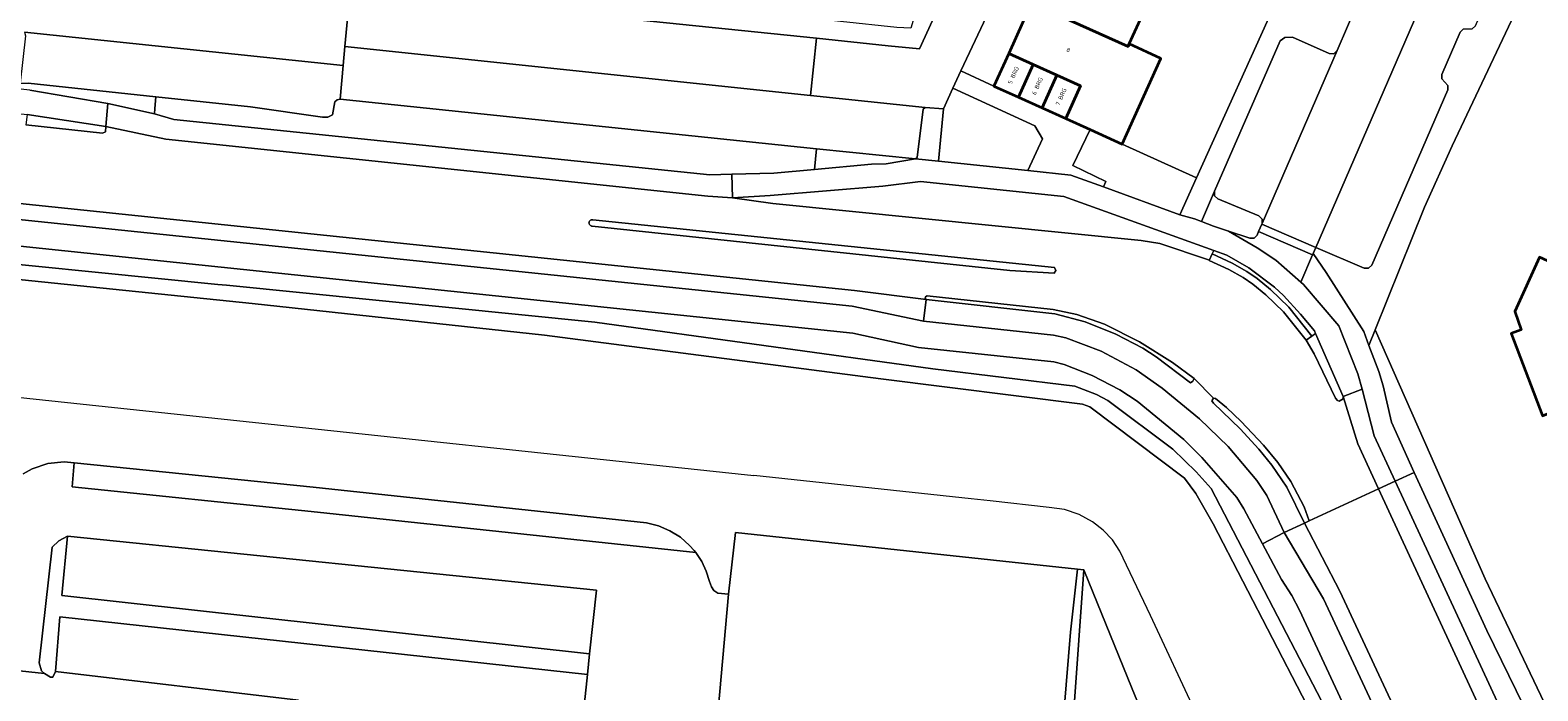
# Model space of a CAD drawing. Header units: metres. Extents: x 110065 to 112666, y 425872 to 427362.
# Tile 60 of 104: x 111023 to 111152, y 426770 to 426826. Entities that reach past the tile are written whole.
import ezdxf

# ---------------------------------------------------------------- set-up
doc = ezdxf.new("R2010")
doc.units = ezdxf.units.M
for name, color, linetype, lineweight in [('B-WE-GR-BEPLANTING_CULTUUR_HEESTERS-GV', 90, 'Continuous', 18), ('B-WE-GR-GRAS-GV', 60, 'Continuous', 13), ('B-WE-GR-GROENVOORZIENING-GV', 80, 'Continuous', 18), ('B-WE-GR-HAAG-G', 90, 'GR-HAAG1', 13), ('B-WE-GR-HAAG-GV', 90, 'GR-HAAG1', 13), ('B-WE-IE-TERREINAFSCHEIDING_KUNSTMATIG_HEKWERK-G', 20, 'IE-TERREINAFSCHEIDING-KUNSTMATIG', 18), ('B-WE-OG-BEBOUWING-GV', 7, 'Continuous', 35), ('B-WE-OG-BEBOUWING-T18', 10, 'Continuous', 18), ('B-WE-OG-TERREIN_ERF-GV', 7, 'Continuous', 18), ('B-WE-OG-WATER-GV', 130, 'Continuous', 18), ('B-WE-VH-VERHARDING-GV', 252, 'Continuous', 18), ('B-WE-VH-VERHARDING_ASFALT-GV', 252, 'Continuous', 18), ('B-WE-VH-VERHARDING_BETONSTRAATSTEEN-GV', 252, 'Continuous', 18), ('B-WE-VH-VERHARDING_GESLOTEN-GV', 7, 'Continuous', 18), ('B-WE-VH-VERHARDING_OPEN-GV', 252, 'Continuous', 18), ('B-WE-VH-VERHARDING_TEGEL-GV', 252, 'Continuous', 18)]:
    doc.layers.add(name, color=color, linetype=linetype, lineweight=lineweight)
doc.styles.add('NLCS-ISO-M200-T18', font='NLCS-ISO.ttf')
doc.linetypes.add('GR-HAAG1', pattern='A,6,[176,NLCS.SHX,S=0.125,R=0,X=0,Y=0],-2', length=8)
doc.linetypes.add('IE-TERREINAFSCHEIDING-KUNSTMATIG', pattern='A,4,[82,NLCS.SHX,S=0.75,R=90,X=0,Y=0],4,-2', length=10)

msp = doc.modelspace()

# ---------------------------------------------------------------- linework, layer by layer
at = {"layer": 'B-WE-GR-BEPLANTING_CULTUUR_HEESTERS-GV', "flags": 128}
msp.add_lwpolyline([(111145.252, 426826.468), (111144.984, 426826.205), (111143.417, 426822.591), (111143.41, 426822.212), (111143.925, 426821.661), (111143.916, 426821.286), (111137.451, 426806.381), (111137.178, 426806.116), (111136.796, 426806.121), (111132.681, 426807.886), (111132.455, 426807.36), (111133.568, 426805.748), (111136.772, 426800.715), (111137.206, 426799.53), (111137.75, 426800.879), (111141.953, 426811.304), (111144.289, 426816.533), (111150.585, 426829.845)], dxfattribs=at)
for points in [[(111108.771, 426818.235), (111101.803, 426821.423), (111100.988, 426819.664), (111100.588, 426815.214), (111108.192, 426814.412), (111109.414, 426817.116), (111108.771, 426818.235), (111108.771, 426818.235)], [(111124.075, 426812.279), (111124.079, 426812.669), (111122.949, 426810.081), (111123.973, 426809.691), (111125.249, 426809.265), (111127.074, 426808.655), (111127.436, 426808.673), (111127.691, 426808.931), (111127.818, 426809.223), (111128.092, 426809.854), (111128.116, 426809.91), (111128.121, 426810.296), (111127.847, 426810.572), (111124.348, 426812.006), (111124.075, 426812.279), (111124.075, 426812.279)], [(111147.102, 426779.687), (111137.75, 426800.879), (111137.206, 426799.53), (111138.058, 426797.316), (111138.427, 426796.098), (111139.117, 426793.002), (111141.067, 426788.745), (111147.231, 426775.291), (111158.437, 426752.385), (111159.805, 426753.054), (111147.102, 426779.687), (111147.102, 426779.687)]]:
    msp.add_lwpolyline(points, close=True, dxfattribs=at)
at = {"layer": 'B-WE-GR-GRAS-GV', "flags": 128}
for points in [[(111150.041, 426736.751), (111131.312, 426777.024), (111130.652, 426778.272), (111129.764, 426779.638), (111128.155, 426782.657), (111126.565, 426785.64), (111125.959, 426786.615), (111122.982, 426790.016), (111121.457, 426791.546), (111117.495, 426794.787), (111116.013, 426795.775), (111113.668, 426796.989), (111111.282, 426797.906), (111110.385, 426798.157), (111098.869, 426799.376), (111093.278, 426800.592), (110991.989, 426811.16)], [(110953.498, 426758.02), (110956.045, 426781.023), (110956.787, 426785.948), (110959.186, 426794.453), (110964.365, 426804.313), (110968.965, 426807.71), (110974.677, 426809.585), (110994.108, 426807.729), (111016.486, 426805.751), (111042.153, 426803.096), (111067.034, 426800.418), (111095.665, 426796.691), (111112.832, 426794.551), (111113.469, 426794.328), (111121.503, 426788.237), (111122.477, 426786.94), (111123.947, 426784.37), (111134.041, 426764.863)], [(111133.579, 426768.535), (111123.78, 426787.357), (111122.496, 426788.78), (111120.506, 426790.703), (111114.976, 426794.845), (111114.022, 426795.355), (111112.178, 426796.063), (111100.092, 426797.561), (111071.318, 426801.534), (111039.99, 426804.662), (111039.244, 426804.735), (111013.264, 426807.33)], [(111013.264, 426807.33), (111039.244, 426804.735), (111039.99, 426804.662), (111071.318, 426801.534), (111100.092, 426797.561), (111112.178, 426796.063), (111114.022, 426795.355), (111114.976, 426794.845), (111120.506, 426790.703), (111122.496, 426788.78), (111123.78, 426787.357), (111133.579, 426768.535)]]:
    msp.add_lwpolyline(points, dxfattribs=at)
at = {"layer": 'B-WE-GR-GROENVOORZIENING-GV', "flags": 128}
for points in [[(111042.023, 426819.833), (111033.971, 426820.691), (111033.891, 426819.694), (111033.855, 426819.251), (111035.497, 426818.777), (111081.106, 426814.068), (111082.996, 426814.112), (111086.551, 426814.194), (111090.031, 426814.519), (111090.195, 426816.263), (111049.647, 426820.494), (111049.397, 426820.44), (111049.205, 426820.276), (111048.992, 426819.153), (111048.6, 426818.96), (111048.164, 426818.961), (111042.023, 426819.833), (111042.023, 426819.833)], [(111025.973, 426778.275), (111026.444, 426783.324), (111025.703, 426782.925), (111025.157, 426782.38), (111024.036, 426772.531), (111024.234, 426771.867), (111024.489, 426771.637), (111024.994, 426771.308), (111025.194, 426771.318), (111025.418, 426771.81), (111025.797, 426776.458), (111070.718, 426771.54), (111070.883, 426773.313), (111025.973, 426778.275), (111025.973, 426778.275)], [(111112.948, 426780.442), (111112.398, 426780.498), (111111.823, 426775.159), (111110.91, 426764.111), (111108.077, 426764.504), (111106.519, 426764.666), (111106.314, 426762.695), (111111.65, 426762.105), (111112.948, 426780.442), (111112.948, 426780.442)]]:
    msp.add_lwpolyline(points, close=True, dxfattribs=at)
msp.add_lwpolyline([(111022.682, 426788.605), (111023.448, 426789.038), (111024.773, 426789.492), (111026.166, 426789.637), (111027.025, 426789.549), (111047.362, 426787.471), (111075.737, 426784.436), (111076.755, 426784.186), (111077.72, 426783.777), (111078.608, 426783.22), (111079.397, 426782.53), (111079.789, 426782.089), (111079.923, 426781.919), (111080.425, 426781.156), (111080.816, 426780.33), (111081.09, 426779.459), (111081.244, 426779.008), (111081.445, 426778.7), (111081.79, 426778.472), (111082.714, 426778.377), (111083.306, 426783.625), (111112.398, 426780.498), (111112.948, 426780.442), (111117.071, 426770.332), (111124.782, 426751.582)], dxfattribs=at)
at = {"layer": 'B-WE-GR-HAAG-G', "flags": 128}
for points in [[(111137.75, 426800.879), (111141.953, 426811.304), (111144.289, 426816.533)], [(111147.102, 426779.687), (111138.198, 426799.864)], [(111124.782, 426751.582), (111117.071, 426770.332)]]:
    msp.add_lwpolyline(points, dxfattribs=at)
at = {"layer": 'B-WE-GR-HAAG-GV', "flags": 128}
msp.add_lwpolyline([(111042.023, 426819.833), (111033.971, 426820.691), (111033.891, 426819.694), (111033.855, 426819.251), (111035.497, 426818.777), (111081.106, 426814.068), (111082.996, 426814.112), (111086.551, 426814.194), (111090.031, 426814.519), (111090.195, 426816.263), (111049.647, 426820.494), (111049.397, 426820.44), (111049.205, 426820.276), (111048.992, 426819.153), (111048.6, 426818.96), (111048.164, 426818.961), (111042.023, 426819.833), (111042.023, 426819.833)], close=True, dxfattribs=at)
at = {"layer": 'B-WE-IE-TERREINAFSCHEIDING_KUNSTMATIG_HEKWERK-G', "flags": 128}
for points in [[(111150.585, 426829.845), (111144.289, 426816.533)], [(111164.398, 426751.162), (111159.805, 426753.054), (111147.102, 426779.687)]]:
    msp.add_lwpolyline(points, dxfattribs=at)
at = {"layer": 'B-WE-OG-BEBOUWING-GV', "flags": 128}
for points in [[(111110.416, 426833.013), (111107.687, 426834.243), (111105.616, 426829.604), (111108.357, 426828.369), (111108.492, 426828.669), (111116.709, 426824.985), (111116.804, 426825.193), (111118.424, 426828.732), (111118.562, 426829.034), (111110.34, 426832.79), (111110.416, 426833.013), (111110.416, 426833.013)], [(111116.709, 426824.985), (111108.492, 426828.669), (111108.357, 426828.369), (111106.552, 426824.374), (111108.63, 426823.44), (111110.64, 426822.54), (111112.66, 426821.63), (111111.406, 426818.841), (111113.488, 426817.9), (111116.21, 426816.67), (111119.503, 426823.958), (111116.804, 426825.193), (111116.709, 426824.985), (111116.709, 426824.985)], [(111108.63, 426823.44), (111106.552, 426824.374), (111105.299, 426821.6), (111107.38, 426820.66), (111108.63, 426823.44), (111108.63, 426823.44)], [(111110.64, 426822.54), (111108.63, 426823.44), (111107.38, 426820.66), (111109.391, 426819.751), (111110.64, 426822.54), (111110.64, 426822.54)], [(111112.66, 426821.63), (111110.64, 426822.54), (111109.391, 426819.751), (111111.406, 426818.841), (111112.66, 426821.63), (111112.66, 426821.63)], [(111153.087, 426806.426), (111151.727, 426807.056), (111149.628, 426802.435), (111150.158, 426800.855), (111149.328, 426800.565), (111151.989, 426793.566), (111152.959, 426793.936), (111152.853, 426794.216), (111160.215, 426796.984), (111160.149, 426797.147), (111158.888, 426800.287), (111160.058, 426802.797), (111160.182, 426803.064), (111153.011, 426806.256), (111153.087, 426806.426), (111153.087, 426806.426)]]:
    msp.add_lwpolyline(points, close=True, dxfattribs=at)
at = {"layer": 'B-WE-OG-TERREIN_ERF-GV', "flags": 128}
for points in [[(111136.97, 426853.937), (111133.632, 426855.458), (111130.301, 426848.079), (111127.586, 426849.297), (111125.976, 426845.718), (111128.695, 426844.498), (111126.759, 426840.169), (111124.925, 426836.067), (111123.092, 426831.949), (111121.113, 426827.502), (111118.424, 426828.732), (111116.804, 426825.193), (111119.503, 426823.958), (111116.21, 426816.67), (111122.546, 426813.808), (111129.475, 426829.196), (111131.149, 426828.56), (111133.046, 426828.357), (111138.172, 426853.389), (111136.97, 426853.937), (111136.97, 426853.937)], [(111108.357, 426828.369), (111105.616, 426829.604), (111102.484, 426822.894), (111105.299, 426821.6), (111106.552, 426824.374), (111108.357, 426828.369), (111108.357, 426828.369)], [(111116.21, 426816.67), (111113.488, 426817.9), (111112.002, 426814.852), (111114.828, 426813.475), (111114.608, 426813.024), (111121.125, 426810.653), (111122.546, 426813.808), (111116.21, 426816.67), (111116.21, 426816.67)], [(111113.252, 426729.156), (111115.877, 426728.893), (111118.918, 426728.589), (111133.865, 426727.093), (111124.782, 426751.582), (111117.071, 426770.332), (111112.948, 426780.442), (111111.65, 426762.105), (111106.314, 426762.695), (111104.692, 426762.874), (111104.674, 426762.703), (111103.782, 426754.33), (111110.119, 426753.655), (111109.73, 426750), (111109.471, 426747.569), (111115.148, 426746.965), (111113.252, 426729.156), (111113.252, 426729.156)]]:
    msp.add_lwpolyline(points, close=True, dxfattribs=at)
for points in [[(111160.205, 426825.467), (111150.585, 426829.845), (111144.289, 426816.533), (111141.953, 426811.304), (111137.75, 426800.879), (111147.102, 426779.687), (111159.805, 426753.054)], [(111151.989, 426793.566), (111149.328, 426800.565), (111150.158, 426800.855), (111149.628, 426802.435), (111151.727, 426807.056)]]:
    msp.add_lwpolyline(points, dxfattribs=at)
at = {"layer": 'B-WE-OG-WATER-GV', "flags": 128}
for points in [[(111134.041, 426764.863), (111123.947, 426784.37), (111122.477, 426786.94), (111121.503, 426788.237), (111113.469, 426794.328), (111112.832, 426794.551), (111095.665, 426796.691), (111067.034, 426800.418), (111042.153, 426803.096), (111016.486, 426805.751), (110994.108, 426807.729), (110974.677, 426809.585), (110968.965, 426807.71), (110964.365, 426804.313), (110959.186, 426794.453), (110956.787, 426785.948), (110956.045, 426781.023), (110953.498, 426758.02)], [(110987.746, 426798.804), (111084.853, 426788.475)], [(111141.452, 426727.809), (111137.911, 426735.261), (111133.422, 426744.946), (111126.642, 426759.461), (111122.572, 426768.102), (111118.612, 426776.56), (111116.011, 426782.036), (111115.373, 426782.989), (111114.594, 426783.83), (111113.692, 426784.539), (111112.541, 426785.163), (111111.297, 426785.572), (111110, 426785.751), (111104.969, 426786.324), (111103.361, 426786.502), (111084.853, 426788.475)]]:
    msp.add_lwpolyline(points, dxfattribs=at)
at = {"layer": 'B-WE-VH-VERHARDING-GV', "flags": 128}
msp.add_lwpolyline([(111112.398, 426780.498), (111083.306, 426783.625), (111082.714, 426778.377), (111081.718, 426767.244), (111089.255, 426766.461), (111106.519, 426764.666), (111108.077, 426764.504), (111110.91, 426764.111), (111111.823, 426775.159), (111112.398, 426780.498), (111112.398, 426780.498)], close=True, dxfattribs=at)
at = {"layer": 'B-WE-VH-VERHARDING_ASFALT-GV', "flags": 128}
for points in [[(110991.613, 426814.808), (111093.424, 426804.205), (111099.532, 426803.458), (111099.439, 426803.559), (111099.473, 426803.681), (111099.613, 426803.765), (111110.344, 426802.601), (111112.359, 426802.166), (111114.711, 426801.349), (111117.689, 426799.851), (111120.503, 426798.099), (111122.339, 426796.724), (111123.981, 426795.045), (111124.146, 426795.025), (111125.095, 426794.249), (111126.342, 426793.066), (111128.24, 426791.066), (111129.47, 426789.588), (111130.556, 426787.953), (111131.697, 426785.801), (111132.135, 426784.622), (111138.028, 426787.341), (111136.256, 426791.169), (111135.026, 426795.188), (111135.022, 426794.997), (111134.682, 426794.8), (111134.525, 426794.844), (111134.377, 426795.063), (111132.546, 426798.83), (111131.855, 426799.982), (111129.95, 426802.399), (111128.442, 426803.849), (111127.329, 426804.763), (111126.507, 426805.319), (111125.283, 426805.998), (111123.622, 426806.778), (111123.548, 426806.812), (111119.426, 426808.207), (111117.835, 426808.457), (111086.477, 426811.624), (111083.042, 426812.11), (111080.937, 426812.253), (111034.809, 426817.103), (111029.708, 426818.163), (111029.668, 426817.717), (111029.437, 426817.61), (111022.901, 426818.308)], [(111155.794, 426748.979), (111138.028, 426787.341), (111132.135, 426784.622), (111131.726, 426784.416), (111134.743, 426778.625), (111149.796, 426746.323)]]:
    msp.add_lwpolyline(points, dxfattribs=at)
for points in [[(110991.613, 426814.808), (110984.581, 426815.262), (110984.427, 426813.482), (110986.664, 426813.409), (110990.53, 426813.516), (110991.473, 426813.465), (111093.218, 426802.869), (111099.311, 426801.62), (111099.532, 426803.458), (111093.424, 426804.205), (110991.613, 426814.808), (110991.613, 426814.808)], [(111071.144, 426810.237), (111071.097, 426810.24), (111071.051, 426810.235), (111071.006, 426810.222), (111070.964, 426810.201), (111070.926, 426810.174), (111070.893, 426810.14), (111070.867, 426810.102), (111070.847, 426810.059), (111070.835, 426810.014), (111070.831, 426809.968), (111070.835, 426809.921), (111070.847, 426809.876), (111070.866, 426809.833), (111070.893, 426809.795), (111070.925, 426809.761), (111070.963, 426809.733), (111071.005, 426809.713), (111071.05, 426809.699), (111071.096, 426809.694), (111106.661, 426805.914), (111110.409, 426805.676), (111110.568, 426805.912), (111110.458, 426806.174), (111071.144, 426810.237), (111071.144, 426810.237)], [(111106.661, 426805.914), (111071.096, 426809.694), (111071.05, 426809.699), (111071.005, 426809.713), (111070.963, 426809.733), (111070.925, 426809.761), (111070.893, 426809.795), (111070.866, 426809.833), (111070.847, 426809.876), (111070.835, 426809.921), (111070.831, 426809.968), (111070.835, 426810.014), (111070.847, 426810.059), (111070.867, 426810.102), (111070.893, 426810.14), (111070.926, 426810.174), (111070.964, 426810.201), (111071.006, 426810.222), (111071.051, 426810.235), (111071.097, 426810.24), (111071.144, 426810.237), (111110.458, 426806.174), (111110.568, 426805.912), (111110.409, 426805.676), (111106.661, 426805.914), (111106.661, 426805.914)], [(111137.648, 426791.851), (111136.623, 426795.823), (111135.026, 426795.188), (111136.256, 426791.169), (111138.028, 426787.341), (111139.435, 426787.992), (111137.648, 426791.851), (111137.648, 426791.851)], [(111157.134, 426749.773), (111139.435, 426787.992), (111138.028, 426787.341), (111155.794, 426748.979), (111158.639, 426744.24), (111161.326, 426739.368), (111162.948, 426740.171), (111162.303, 426741.585), (111157.769, 426748.913), (111157.134, 426749.773), (111157.134, 426749.773)], [(111134.743, 426778.625), (111131.726, 426784.416), (111129.989, 426783.634), (111133.356, 426777.979), (111148.406, 426745.683), (111152.294, 426737.123), (111153.001, 426734.953), (111153.73, 426732.219), (111155.468, 426732.804), (111153.722, 426737.678), (111149.796, 426746.323), (111134.743, 426778.625), (111134.743, 426778.625)]]:
    msp.add_lwpolyline(points, close=True, dxfattribs=at)
at = {"layer": 'B-WE-VH-VERHARDING_BETONSTRAATSTEEN-GV', "flags": 128}
for points in [[(111133.838, 426824.371), (111130.694, 426825.78), (111130.045, 426825.73), (111129.656, 426825.443), (111124.079, 426812.669), (111124.075, 426812.279), (111124.348, 426812.006), (111127.847, 426810.572), (111128.121, 426810.296), (111128.116, 426809.91), (111134.502, 426824.629), (111134.225, 426824.362), (111133.838, 426824.371), (111133.838, 426824.371)], [(111029.708, 426818.163), (111023.008, 426819.188), (111022.901, 426818.308), (111029.437, 426817.61), (111029.668, 426817.717), (111029.708, 426818.163), (111029.708, 426818.163)], [(111111.232, 426812.212), (111099.035, 426813.481), (111095.83, 426813.105), (111086.258, 426812.3), (111083.042, 426812.11), (111086.477, 426811.624), (111117.835, 426808.457), (111119.426, 426808.207), (111123.548, 426806.812), (111123.622, 426806.778), (111123.876, 426807.321), (111124.02, 426807.627), (111111.232, 426812.212), (111111.232, 426812.212)], [(111110.344, 426802.601), (111099.613, 426803.765), (111099.473, 426803.681), (111099.439, 426803.559), (111099.532, 426803.458), (111110.466, 426802.236), (111113.07, 426801.56), (111115.667, 426800.493), (111117.971, 426799.302), (111119.103, 426798.575), (111122.036, 426796.361), (111122.235, 426796.491), (111122.339, 426796.724), (111120.503, 426798.099), (111117.689, 426799.851), (111114.711, 426801.349), (111112.359, 426802.166), (111110.344, 426802.601), (111110.344, 426802.601)], [(111135.026, 426795.188), (111132.668, 426800.555), (111132.346, 426800.328), (111131.855, 426799.982), (111132.546, 426798.83), (111134.377, 426795.063), (111134.525, 426794.844), (111134.682, 426794.8), (111135.022, 426794.997), (111135.026, 426795.188), (111135.026, 426795.188)], [(111124.146, 426795.025), (111123.981, 426795.045), (111123.851, 426794.823), (111123.974, 426794.628), (111126.262, 426792.432), (111127.826, 426790.73), (111128.957, 426789.358), (111130.221, 426787.476), (111131.726, 426784.416), (111132.135, 426784.622), (111131.697, 426785.801), (111130.556, 426787.953), (111129.47, 426789.588), (111128.24, 426791.066), (111126.342, 426793.066), (111125.095, 426794.249), (111124.146, 426795.025), (111124.146, 426795.025)]]:
    msp.add_lwpolyline(points, close=True, dxfattribs=at)
at = {"layer": 'B-WE-VH-VERHARDING_GESLOTEN-GV', "flags": 128}
msp.add_lwpolyline([(111046.115, 426769.364), (111025.418, 426771.81), (111025.194, 426771.318), (111024.994, 426771.308), (111024.489, 426771.637), (111017.001, 426772.437)], dxfattribs=at)
at = {"layer": 'B-WE-VH-VERHARDING_OPEN-GV', "flags": 128}
for points in [[(111120.008, 426861.592), (111116.372, 426863.303), (111111.979, 426853.538), (111108.216, 426845.175), (111107.574, 426843.746), (111104.021, 426835.85), (111103.388, 426834.442), (111102.29, 426832.044), (111098.969, 426824.788), (111096.302, 426825.044), (111090.198, 426825.673), (111089.689, 426820.812), (111099.441, 426819.79), (111100.988, 426819.664), (111101.803, 426821.423), (111102.484, 426822.894), (111105.616, 426829.604), (111107.687, 426834.243), (111114.848, 426850.139), (111116.929, 426854.758), (111120.008, 426861.592), (111120.008, 426861.592)], [(111146.751, 426852.254), (111142.122, 426853.176), (111137.782, 426832.188), (111136.305, 426828.79), (111136.274, 426828.713), (111134.502, 426824.629), (111128.116, 426809.91), (111128.092, 426809.854), (111132.681, 426807.886), (111143.589, 426833.034), (111142.98, 426833.312), (111146.751, 426852.254), (111146.751, 426852.254)], [(111090.198, 426825.673), (111050.492, 426829.761), (111050.055, 426824.965), (111089.689, 426820.812), (111090.198, 426825.673), (111090.198, 426825.673)], [(111049.909, 426823.37), (111022.799, 426826.2), (111022.872, 426825.879), (111022.411, 426821.856), (111023.096, 426821.851), (111033.971, 426820.691), (111042.023, 426819.833), (111048.164, 426818.961), (111048.6, 426818.96), (111048.992, 426819.153), (111049.205, 426820.276), (111049.397, 426820.44), (111049.647, 426820.494), (111049.909, 426823.37), (111049.909, 426823.37)], [(111089.689, 426820.812), (111050.055, 426824.965), (111049.909, 426823.37), (111049.647, 426820.494), (111090.195, 426816.263), (111098.62, 426815.421), (111098.758, 426815.544), (111099.263, 426819.645), (111099.441, 426819.79), (111089.689, 426820.812), (111089.689, 426820.812)], [(111132.681, 426807.886), (111128.092, 426809.854), (111127.818, 426809.223), (111132.409, 426807.254), (111132.455, 426807.36), (111132.681, 426807.886), (111132.681, 426807.886)], [(111127.074, 426808.655), (111125.249, 426809.265), (111127.699, 426807.84), (111129.288, 426806.806), (111131.405, 426804.938), (111132.409, 426807.254), (111127.818, 426809.223), (111127.691, 426808.931), (111127.436, 426808.673), (111127.074, 426808.655), (111127.074, 426808.655)], [(111125.556, 426806.533), (111123.876, 426807.321), (111123.622, 426806.778), (111125.283, 426805.998), (111126.507, 426805.319), (111127.329, 426804.763), (111128.442, 426803.849), (111129.95, 426802.399), (111131.855, 426799.982), (111132.346, 426800.328), (111130.396, 426802.803), (111128.841, 426804.298), (111127.688, 426805.244), (111126.821, 426805.831), (111125.556, 426806.533), (111125.556, 426806.533)], [(111125.122, 426807.215), (111124.02, 426807.627), (111123.876, 426807.321), (111125.556, 426806.533), (111126.821, 426805.831), (111127.688, 426805.244), (111128.841, 426804.298), (111130.396, 426802.803), (111132.346, 426800.328), (111132.668, 426800.555), (111132.57, 426800.777), (111131.386, 426802.204), (111129.939, 426803.785), (111129.167, 426804.511), (111126.98, 426806.152), (111125.122, 426807.215), (111125.122, 426807.215)], [(111047.362, 426787.471), (111027.025, 426789.549), (111026.834, 426787.501), (111047.193, 426785.42), (111079.923, 426781.919), (111079.789, 426782.089), (111079.397, 426782.53), (111078.608, 426783.22), (111077.72, 426783.777), (111076.755, 426784.186), (111075.737, 426784.436), (111047.362, 426787.471), (111047.362, 426787.471)], [(111071.482, 426778.73), (111026.444, 426783.324), (111025.973, 426778.275), (111070.883, 426773.313), (111071.482, 426778.73), (111071.482, 426778.73)], [(111070.718, 426771.54), (111025.797, 426776.458), (111025.418, 426771.81), (111046.115, 426769.364), (111070.19, 426766.726), (111070.718, 426771.54), (111070.718, 426771.54)]]:
    msp.add_lwpolyline(points, close=True, dxfattribs=at)
for points in [[(111022.799, 426826.2), (111049.909, 426823.37), (111050.055, 426824.965), (111050.492, 426829.761), (111049.476, 426829.866), (111045.623, 426828.791), (110977.675, 426835.808)], [(110977.675, 426835.808), (111045.623, 426828.791), (111049.476, 426829.866), (111050.492, 426829.761), (111090.198, 426825.673), (111096.302, 426825.044), (111098.969, 426824.788), (111102.29, 426832.044), (111100.1, 426832.746), (111098.22, 426826.529), (111097.023, 426826.6), (111092.228, 426827.107), (111087.516, 426827.604), (111083.056, 426828.075), (111078.28, 426828.579), (111073.372, 426829.205), (111044.733, 426832.154), (111044.566, 426830.585), (111034.488, 426831.633), (111024.953, 426832.634), (111023.265, 426832.809)], [(111023.245, 426821.267), (111029.894, 426820.135), (111033.855, 426819.251), (111033.891, 426819.694), (111033.971, 426820.691), (111023.096, 426821.851)], [(111081.718, 426767.244), (111082.714, 426778.377), (111081.79, 426778.472), (111081.445, 426778.7), (111081.244, 426779.008), (111081.09, 426779.459), (111080.816, 426780.33), (111080.425, 426781.156), (111079.923, 426781.919), (111047.193, 426785.42), (111026.834, 426787.501), (111027.025, 426789.549), (111026.166, 426789.637), (111024.773, 426789.492), (111023.448, 426789.038), (111022.682, 426788.605)], [(111017.001, 426772.437), (111024.489, 426771.637), (111024.234, 426771.867), (111024.036, 426772.531), (111025.157, 426782.38), (111025.703, 426782.925), (111026.444, 426783.324), (111026.444, 426783.324), (111026.444, 426783.324), (111071.482, 426778.73), (111070.883, 426773.313), (111070.718, 426771.54), (111070.19, 426766.726)]]:
    msp.add_lwpolyline(points, dxfattribs=at)
at = {"layer": 'B-WE-VH-VERHARDING_TEGEL-GV', "flags": 128}
for points in [[(111144.088, 426832.807), (111143.589, 426833.034), (111132.681, 426807.886), (111136.796, 426806.121), (111137.178, 426806.116), (111137.451, 426806.381), (111143.916, 426821.286), (111143.925, 426821.661), (111143.41, 426822.212), (111143.417, 426822.591), (111144.984, 426826.205), (111145.252, 426826.468), (111146.008, 426826.469), (111146.279, 426826.733), (111147.922, 426830.522), (111147.93, 426830.899), (111147.672, 426831.17), (111144.088, 426832.807), (111144.088, 426832.807)], [(111012.568, 426822.338), (111005.602, 426822.651), (111005.417, 426820.661), (111005.531, 426820.658), (111012.221, 426820.334), (111023.008, 426819.188), (111029.708, 426818.163), (111029.894, 426820.135), (111023.245, 426821.267), (111021.988, 426821.393), (111021.925, 426821.401), (111013.694, 426822.231), (111013.525, 426822.242), (111012.568, 426822.338), (111012.568, 426822.338)], [(111105.299, 426821.6), (111102.484, 426822.894), (111101.803, 426821.423), (111108.771, 426818.235), (111109.414, 426817.116), (111108.192, 426814.412), (111111.853, 426814.026), (111114.608, 426813.024), (111114.828, 426813.475), (111112.002, 426814.852), (111113.488, 426817.9), (111111.406, 426818.841), (111109.391, 426819.751), (111107.38, 426820.66), (111105.299, 426821.6), (111105.299, 426821.6)], [(111033.855, 426819.251), (111029.894, 426820.135), (111029.708, 426818.163), (111034.809, 426817.103), (111080.937, 426812.253), (111083.042, 426812.11), (111082.996, 426814.112), (111081.106, 426814.068), (111035.497, 426818.777), (111033.855, 426819.251), (111033.855, 426819.251)], [(111100.988, 426819.664), (111099.441, 426819.79), (111099.263, 426819.645), (111098.758, 426815.544), (111098.62, 426815.421), (111100.588, 426815.214), (111100.988, 426819.664), (111100.988, 426819.664)], [(111098.62, 426815.421), (111090.195, 426816.263), (111090.031, 426814.519), (111094.867, 426814.954), (111096.125, 426815.003), (111098.62, 426815.421), (111098.62, 426815.421)], [(111100.588, 426815.214), (111098.62, 426815.421), (111096.125, 426815.003), (111094.867, 426814.954), (111090.031, 426814.519), (111086.551, 426814.194), (111082.996, 426814.112), (111083.042, 426812.11), (111086.258, 426812.3), (111095.83, 426813.105), (111099.035, 426813.481), (111111.232, 426812.212), (111124.02, 426807.627), (111125.122, 426807.215), (111126.98, 426806.152), (111129.167, 426804.511), (111129.939, 426803.785), (111131.386, 426802.204), (111132.57, 426800.777), (111132.668, 426800.555), (111135.026, 426795.188), (111136.623, 426795.823), (111136.251, 426797.12), (111134.661, 426801.204), (111131.652, 426804.72), (111131.405, 426804.938), (111129.288, 426806.806), (111127.699, 426807.84), (111125.249, 426809.265), (111123.973, 426809.691), (111122.949, 426810.081), (111122.357, 426810.306), (111121.125, 426810.653), (111114.608, 426813.024), (111111.853, 426814.026), (111108.192, 426814.412), (111100.588, 426815.214), (111100.588, 426815.214)], [(111133.568, 426805.748), (111132.455, 426807.36), (111132.409, 426807.254), (111131.405, 426804.938), (111131.652, 426804.72), (111134.661, 426801.204), (111136.251, 426797.12), (111136.623, 426795.823), (111137.648, 426791.851), (111139.435, 426787.992), (111141.067, 426788.745), (111139.117, 426793.002), (111138.427, 426796.098), (111138.058, 426797.316), (111137.206, 426799.53), (111136.772, 426800.715), (111133.568, 426805.748), (111133.568, 426805.748)], [(111110.466, 426802.236), (111099.532, 426803.458), (111099.311, 426801.62), (111110.364, 426800.403), (111111.4, 426800.175), (111114.421, 426799.062), (111117.387, 426797.452), (111119.624, 426795.912), (111122.799, 426793.299), (111125.222, 426790.949), (111127.683, 426788.045), (111128.511, 426786.768), (111129.989, 426783.634), (111131.726, 426784.416), (111130.221, 426787.476), (111128.957, 426789.358), (111127.826, 426790.73), (111126.262, 426792.432), (111123.974, 426794.628), (111123.851, 426794.823), (111123.981, 426795.045), (111122.339, 426796.724), (111122.235, 426796.491), (111122.036, 426796.361), (111119.103, 426798.575), (111117.971, 426799.302), (111115.667, 426800.493), (111113.07, 426801.56), (111110.466, 426802.236), (111110.466, 426802.236)], [(111147.231, 426775.291), (111141.067, 426788.745), (111139.435, 426787.992), (111157.134, 426749.773), (111157.769, 426748.913), (111162.303, 426741.585), (111162.948, 426740.171), (111164.791, 426741.084), (111163.38, 426743.836), (111159.282, 426750.657), (111158.437, 426752.385), (111147.231, 426775.291), (111147.231, 426775.291)]]:
    msp.add_lwpolyline(points, close=True, dxfattribs=at)
for points in [[(111129.475, 426829.196), (111122.546, 426813.808), (111121.125, 426810.653), (111122.357, 426810.306), (111122.949, 426810.081), (111124.079, 426812.669), (111129.656, 426825.443), (111130.045, 426825.73), (111130.694, 426825.78), (111133.838, 426824.371), (111134.225, 426824.362), (111134.502, 426824.629), (111136.274, 426828.713)], [(110991.989, 426811.16), (111093.278, 426800.592), (111098.869, 426799.376), (111110.385, 426798.157), (111111.282, 426797.906), (111113.668, 426796.989), (111116.013, 426795.775), (111117.495, 426794.787), (111121.457, 426791.546), (111122.982, 426790.016), (111125.959, 426786.615), (111126.565, 426785.64), (111128.155, 426782.657), (111129.989, 426783.634), (111128.511, 426786.768), (111127.683, 426788.045), (111125.222, 426790.949), (111122.799, 426793.299), (111119.624, 426795.912), (111117.387, 426797.452), (111114.421, 426799.062), (111111.4, 426800.175), (111110.364, 426800.403), (111099.311, 426801.62), (111093.218, 426802.869), (110991.473, 426813.465)], [(111148.406, 426745.683), (111133.356, 426777.979), (111133.356, 426777.979), (111133.356, 426777.979), (111129.989, 426783.634), (111128.155, 426782.657), (111129.764, 426779.638), (111130.652, 426778.272), (111131.312, 426777.024), (111150.041, 426736.751)]]:
    msp.add_lwpolyline(points, dxfattribs=at)

# ---------------------------------------------------------------- texts
at = {"layer": 'B-WE-OG-BEBOUWING-T18', "char_height": 0.36, "attachment_point": 5, "style": 'NLCS-ISO-M200-T18'}
for s, insert, rotation in [('8', (111111.631, 426824.68), 336), ('5 BRG', (111106.955, 426822.519), 66), ('6 BRG', (111108.993, 426821.601), 66), ('7 BRG', (111111.011, 426820.695), 66)]:
    msp.add_mtext(s, dxfattribs=dict(at, insert=insert, rotation=rotation))

doc.saveas('drawing.dxf')
